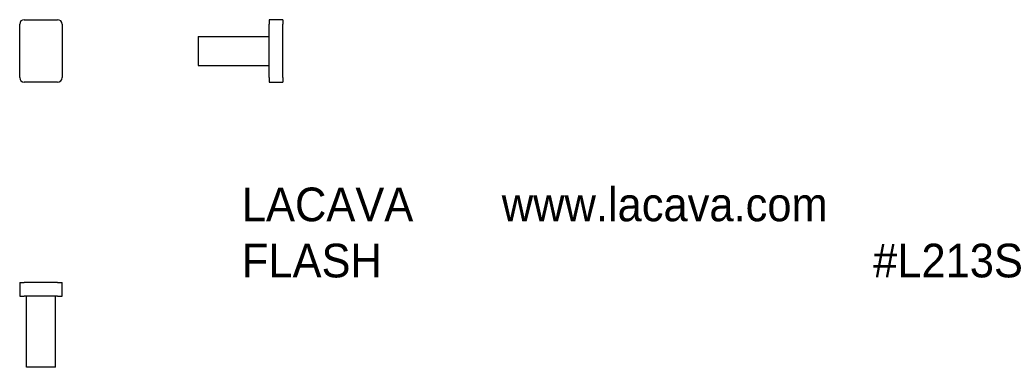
# Model space of a CAD drawing. Header units: inches. Extents: x 0 to 27.6, y 0 to 9.8.
import ezdxf

# ---------------------------------------------------------------- set-up
doc = ezdxf.new("R2010")
doc.units = ezdxf.units.IN
doc.header["$MEASUREMENT"] = 0
doc.styles.get("Standard").update_dxf_attribs({"font": 'arial.ttf'})

msp = doc.modelspace()

# ---------------------------------------------------------------- linework, layer by layer
for p, q in [((0.125, 9.75), (1.0625, 9.75)), ((7.375, 9.75), (7, 9.75)), ((7, 9.75), (7, 9.625)), ((7.375, 9.75), (7.375, 9.625)), ((0, 8.125), (0, 9.625)), ((1.1875, 9.625), (1.1875, 8.125)), ((7, 8.125), (7, 9.625)), ((7.375, 8.125), (7.375, 9.625)), ((5, 9.28125), (7, 9.28125)), ((5, 9.28125), (5, 8.46875)), ((5, 8.46875), (7, 8.46875)), ((7, 8.125), (7, 8)), ((7.375, 8.125), (7.375, 8)), ((1.0625, 8), (0.125, 8)), ((7, 8), (7.375, 8)), ((0, 2.375), (0, 2)), ((0, 2.375), (0.125, 2.375)), ((1.0625, 2.375), (0.125, 2.375)), ((1.0625, 2.375), (1.1875, 2.375)), ((1.1875, 2), (1.1875, 2.375)), ((0, 2), (0.125, 2)), ((1.0625, 2), (0.125, 2)), ((0.1875, 0), (0.1875, 2)), ((1, 0), (1, 2)), ((1.0625, 2), (1.1875, 2)), ((1, 0), (0.1875, 0))]:
    msp.add_line(p, q)
for centre, start, end in [((0.125, 9.625), 90, 180), ((1.0625, 9.625), 0, 90), ((0.125, 8.125), 180, 270), ((1.0625, 8.125), 270, 0)]:
    msp.add_arc(centre, 0.125, start, end)

# ---------------------------------------------------------------- texts
at = {"lineweight": 0, "insert": (6.22594, 5.0415), "char_height": 0.944701, "attachment_point": 1}
msp.add_mtext_dynamic_manual_height_columns('{\\fCentury Gothic|b0|i0|c0|p34;LACAVA^Iwww.lacava.com\\PFLASH^I        ^I                    #L213S}', width=29.7619455, gutter_width=4.72351, heights=[5.23218], dxfattribs=at)

doc.saveas('drawing.dxf')
